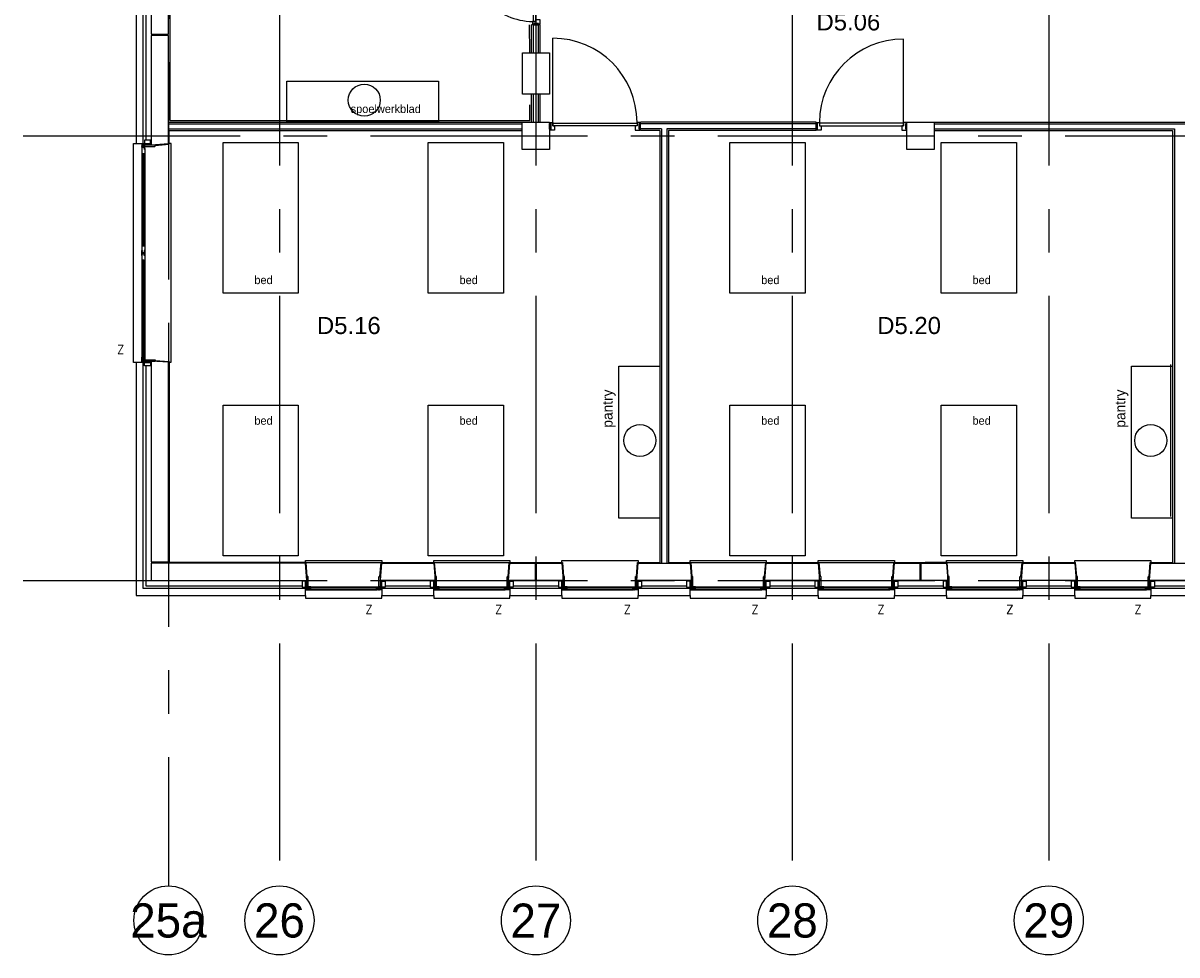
# Model space of a CAD drawing. Header units: millimetres. Extents: x -3528 to 120637, y -25886 to 25397.
# Tile 3 of 23: x 90000 to 106875, y -25886 to -12263. Entities that reach past the tile are written whole.
import ezdxf
from ezdxf.enums import TextEntityAlignment as Align

# ---------------------------------------------------------------- set-up
doc = ezdxf.new("R2010")
doc.units = ezdxf.units.MM
doc.header["$LTSCALE"] = 100
doc.header["$MEASUREMENT"] = 0
doc.linetypes.add('CENTER', pattern=[50.8, 31.75, -6.35, 6.35, -6.35])
doc.layers.get('0').update_dxf_attribs({"linetype": 'CONTINUOUS'})
for name, color, linetype in [('AL21----_BUITENWAND', 3, 'CONTINUOUS'), ('AL22----_BINNENWAND', 2, 'CONTINUOUS'), ('AL28----_CONSTRUCTIES', 4, 'CONTINUOUS'), ('AL31----_BUITENKOZIJN', 1, 'CONTINUOUS'), ('AL32----_BINNENKOZIJN', 1, 'CONTINUOUS'), ('AL42----_PLEISTERWERK', 8, 'CONTINUOUS'), ('AL42----_TEGELWERK', 8, 'CONTINUOUS'), ('AL67----_ZONWERING', 2, 'CONTINUOUS'), ('AL72----_GEBRUIKERSVOORZIENINGEN', 1, 'CONTINUOUS'), ('AL73----_KEUKENINRICHTING', 1, 'CONTINUOUS'), ('BL$7----_STRAMIEN', 8, 'CONTINUOUS'), ('BL$8----_RUIMTENUMMER', 2, 'CONTINUOUS')]:
    doc.layers.add(name, color=color, linetype=linetype)
doc.styles.add('00_100', font='B-GBP.shx', dxfattribs={"height": 120})
doc.styles.add('02_100', font='B-GBP.shx', dxfattribs={"height": 250})
doc.styles.add('03_200', font='B-GBP.shx', dxfattribs={"height": 700})
doc.styles.add('B-01', font='b-gbp')
doc.styles.add('ROMANS', font='ROMANS.shx', dxfattribs={"width": 0.8})
doc.styles.get("Standard").update_dxf_attribs({"font": 'arial.ttf'})

# ---------------------------------------------------------------- blocks, each defined once
blk = doc.blocks.new('MERK14')
at = {"color": 0, "linetype": 'ByBlock', "lineweight": -2}
blk.add_line((42, 10), (42, -920), dxfattribs=at)
for points in [[(-7, 91), (10, 91), (10, 23), (-7, 23)], [(0, 114), (67, 114), (67, 50), (42, 50), (42, 0), (0, 0), (0, 23), (10, 23), (10, 91), (0, 91)], [(972, 50), (42, 50), (42, 10), (972, 10)], [(1014, 114), (947, 114), (947, 50), (972, 50), (972, 0), (1014, 0), (1014, 23), (1004, 23), (1004, 91), (1014, 91)], [(1021, 91), (1004, 91), (1004, 23), (1021, 23)]]:
    blk.add_lwpolyline(points, close=True, dxfattribs=at)
blk.add_arc((42, 10), 930, 270, 2.4651, dxfattribs=at)
at = {"color": 0, "linetype": 'ByBlock', "lineweight": -2, "style": 'B-01', "text_generation_flag": 6}
blk.add_attdef('KOZMERK', (67, 198), '', height=150, rotation=180, dxfattribs=at)
blk = doc.blocks.new('PH31-010')
at = {"color": 0, "linetype": 'ByBlock', "lineweight": -2}
for p, q in [((20, -95), (20, 55)), ((37, 55), (20, 55)), ((40, 52), (37, 55)), ((40, -95), (40, 52)), ((3160, 52), (3163, 55)), ((3160, -95), (3160, 52)), ((3163, 55), (3180, 55)), ((3180, -95), (3180, 55)), ((0, -128), (0, -10)), ((17, -10), (0, -10)), ((0, -128), (20, -128)), ((20, -13), (17, -10)), ((20, -128), (20, -13)), ((20, -95), (27, -95)), ((29, -98), (29, -97)), ((32, -97), (29, -97)), ((67, -140), (3133, -140)), ((72, -95), (3128, -95)), ((147, -140), (147, -95)), ((1496, -140), (1496, -95)), ((1704, -140), (1704, -95)), ((3168, -97), (3171, -97)), ((3171, -98), (3171, -97)), ((3180, -95), (3173, -95)), ((3180, -13), (3183, -10)), ((3180, -128), (3180, -13)), ((3200, -128), (3180, -128)), ((3183, -10), (3200, -10)), ((3200, -128), (3200, -10))]:
    blk.add_line(p, q, dxfattribs=at)
for points in [[(0, -98), (0, -10), (-50, -10), (-50, -98)], [(37, -138), (37, -122), (35, -122), (35, -138)], [(49, -138), (49, -122), (51, -122), (51, -138)], [(160, -110), (147, -110), (147, -130), (160, -130)], [(1483, -110), (1496, -110), (1496, -130), (1483, -130)], [(1594, -138), (1594, -122), (1592, -122), (1592, -138)], [(1606, -138), (1606, -122), (1608, -122), (1608, -138)], [(1717, -110), (1704, -110), (1704, -130), (1717, -130)], [(3121, -110), (3138, -110), (3138, -130), (3121, -130)], [(3151, -138), (3151, -122), (3149, -122), (3149, -138)], [(3163, -138), (3163, -122), (3165, -122), (3165, -138)], [(3200, -98), (3200, -10), (3250, -10), (3250, -98)]]:
    blk.add_lwpolyline(points, close=True, dxfattribs=at)
for points in [[(7, -135), (7, -140)], [(7, -135), (10, -135), (10, -137), (9, -137)], [(7, -140), (79, -140)], [(9, -137), (9, -138)], [(9, -138), (32, -138)], [(79, -95), (27, -95)], [(27, -95), (27, -100)], [(27, -100), (30, -100), (30, -98), (29, -98)], [(32, -122), (32, -97)], [(32, -122), (32, -127)], [(32, -127), (35, -127), (35, -125), (34, -125)], [(32, -135), (32, -138)], [(32, -135), (35, -135), (35, -137), (34, -137)], [(34, -120), (34, -97)], [(52, -97), (34, -97)], [(34, -120), (52, -120)], [(34, -122), (34, -125)], [(34, -122), (52, -122)], [(34, -137), (34, -138)], [(34, -138), (52, -138)], [(54, -127), (51, -127), (51, -125), (52, -125)], [(54, -135), (51, -135), (51, -137), (52, -137)], [(52, -120), (52, -97)], [(52, -122), (52, -125)], [(52, -137), (52, -138)], [(54, -122), (54, -97)], [(77, -97), (54, -97)], [(54, -122), (54, -127)], [(54, -135), (54, -138)], [(54, -138), (77, -138)], [(79, -105), (76, -105), (76, -103), (77, -103)], [(79, -135), (76, -135), (76, -137), (77, -137)], [(77, -97), (77, -103)], [(77, -137), (77, -138)], [(79, -95), (79, -105)], [(79, -135), (79, -140)], [(1496, -105), (147, -105), (147, -135), (1496, -135)], [(1496, -110), (160, -110)], [(160, -130), (1496, -130)], [(1564, -95), (1616, -95)], [(1564, -95), (1564, -105)], [(1564, -105), (1567, -105), (1567, -103), (1566, -103)], [(1564, -135), (1564, -140)], [(1564, -135), (1567, -135), (1567, -137), (1566, -137)], [(1636, -140), (1564, -140)], [(1566, -97), (1566, -103)], [(1566, -97), (1589, -97)], [(1566, -137), (1566, -138)], [(1589, -138), (1566, -138)], [(1589, -122), (1589, -97)], [(1589, -122), (1589, -127)], [(1589, -127), (1592, -127), (1592, -125), (1591, -125)], [(1589, -135), (1589, -138)], [(1589, -135), (1592, -135), (1592, -137), (1591, -137)], [(1591, -97), (1609, -97)], [(1591, -120), (1591, -97)], [(1609, -120), (1591, -120)], [(1609, -122), (1591, -122)], [(1591, -122), (1591, -125)], [(1591, -137), (1591, -138)], [(1609, -138), (1591, -138)], [(1611, -127), (1608, -127), (1608, -125), (1609, -125)], [(1611, -135), (1608, -135), (1608, -137), (1609, -137)], [(1609, -120), (1609, -97)], [(1609, -122), (1609, -125)], [(1609, -137), (1609, -138)], [(1634, -97), (1611, -97)], [(1611, -122), (1611, -97)], [(1611, -122), (1611, -127)], [(1611, -135), (1611, -138)], [(1634, -138), (1611, -138)], [(1636, -105), (1633, -105), (1633, -103), (1634, -103)], [(1636, -135), (1633, -135), (1633, -137), (1634, -137)], [(1634, -97), (1634, -103)], [(1634, -137), (1634, -138)], [(1636, -95), (1636, -105)], [(1636, -135), (1636, -140)], [(1704, -135), (3138, -135), (3138, -105), (1704, -105)], [(3133, -110), (1704, -110)], [(1704, -130), (3133, -130)], [(3121, -95), (3173, -95)], [(3121, -95), (3121, -105)], [(3121, -105), (3124, -105), (3124, -103), (3123, -103)], [(3121, -135), (3121, -140)], [(3121, -135), (3124, -135), (3124, -137), (3123, -137)], [(3193, -140), (3121, -140)], [(3123, -97), (3123, -103)], [(3123, -97), (3146, -97)], [(3123, -137), (3123, -138)], [(3146, -138), (3123, -138)], [(3146, -122), (3146, -97)], [(3146, -122), (3146, -127)], [(3146, -127), (3149, -127), (3149, -125), (3148, -125)], [(3146, -135), (3146, -138)], [(3146, -135), (3149, -135), (3149, -137), (3148, -137)], [(3148, -97), (3166, -97)], [(3148, -120), (3148, -97)], [(3166, -120), (3148, -120)], [(3166, -122), (3148, -122)], [(3148, -122), (3148, -125)], [(3148, -137), (3148, -138)], [(3166, -138), (3148, -138)], [(3168, -127), (3165, -127), (3165, -125), (3166, -125)], [(3168, -135), (3165, -135), (3165, -137), (3166, -137)], [(3166, -120), (3166, -97)], [(3166, -122), (3166, -125)], [(3166, -137), (3166, -138)], [(3168, -122), (3168, -97)], [(3168, -122), (3168, -127)], [(3168, -135), (3168, -138)], [(3191, -138), (3168, -138)], [(3173, -100), (3170, -100), (3170, -98), (3171, -98)], [(3173, -95), (3173, -100)], [(3193, -135), (3190, -135), (3190, -137), (3191, -137)], [(3191, -137), (3191, -138)], [(3193, -135), (3193, -140)]]:
    blk.add_lwpolyline(points, dxfattribs=at)
at = {"color": 0, "linetype": 'ByBlock', "lineweight": -2, "style": '02_100', "flags": 8}
blk.add_attdef('MERK', text='', height=160, dxfattribs=at).set_placement((2342, -518), align=Align.CENTER)
blk = doc.blocks.new('PH31-002')
at = {"color": 0, "linetype": 'ByBlock', "lineweight": -2}
for p, q in [((20, -95), (20, 55)), ((37, 55), (20, 55)), ((40, 52), (37, 55)), ((40, -95), (40, 52)), ((1075, 52), (1078, 55)), ((1075, -95), (1075, 52)), ((1078, 55), (1095, 55)), ((1095, -95), (1095, 55)), ((0, -128), (0, -10)), ((17, -10), (0, -10)), ((0, -128), (20, -128)), ((20, -13), (17, -10)), ((20, -128), (20, -13)), ((20, -95), (32, -95)), ((32, -97), (29, -97)), ((29, -98), (29, -97)), ((67, -140), (1048, -140)), ((72, -95), (1043, -95)), ((1095, -95), (1083, -95)), ((1083, -97), (1086, -97)), ((1086, -98), (1086, -97)), ((1095, -13), (1098, -10)), ((1095, -128), (1095, -13)), ((1115, -128), (1095, -128)), ((1098, -10), (1115, -10)), ((1115, -128), (1115, -10))]:
    blk.add_line(p, q, dxfattribs=at)
for points in [[(0, -98), (0, -10), (-50, -10), (-50, -98)], [(37, -138), (37, -122), (35, -122), (35, -138)], [(49, -138), (49, -122), (51, -122), (51, -138)], [(61, -135), (1053, -135), (1053, -105), (61, -105)], [(78, -110), (61, -110), (61, -130), (78, -130)], [(1037, -110), (1053, -110), (1053, -130), (1037, -130)], [(1066, -138), (1066, -122), (1064, -122), (1064, -138)], [(1078, -138), (1078, -122), (1080, -122), (1080, -138)], [(1115, -98), (1115, -10), (1165, -10), (1165, -98)]]:
    blk.add_lwpolyline(points, close=True, dxfattribs=at)
for points in [[(7, -135), (10, -135), (10, -137), (9, -137)], [(7, -135), (7, -140)], [(7, -140), (79, -140)], [(9, -137), (9, -138)], [(9, -138), (32, -138)], [(27, -95), (27, -100)], [(79, -95), (27, -95)], [(27, -100), (30, -100), (30, -98), (29, -98)], [(32, -122), (32, -97)], [(32, -122), (32, -127)], [(32, -127), (35, -127), (35, -125), (34, -125)], [(32, -135), (35, -135), (35, -137), (34, -137)], [(32, -135), (32, -138)], [(52, -97), (34, -97)], [(34, -120), (34, -97)], [(34, -120), (52, -120)], [(34, -122), (52, -122)], [(34, -122), (34, -125)], [(34, -137), (34, -138)], [(34, -138), (52, -138)], [(54, -127), (51, -127), (51, -125), (52, -125)], [(54, -135), (51, -135), (51, -137), (52, -137)], [(52, -120), (52, -97)], [(52, -122), (52, -125)], [(52, -137), (52, -138)], [(77, -97), (54, -97)], [(54, -122), (54, -97)], [(54, -122), (54, -127)], [(54, -135), (54, -138)], [(54, -138), (77, -138)], [(79, -105), (76, -105), (76, -103), (77, -103)], [(79, -135), (76, -135), (76, -137), (77, -137)], [(77, -97), (77, -103)], [(77, -137), (77, -138)], [(1048, -110), (78, -110)], [(78, -130), (1048, -130)], [(79, -95), (79, -105)], [(79, -135), (79, -140)], [(1036, -95), (1036, -105)], [(1036, -95), (1088, -95)], [(1036, -105), (1039, -105), (1039, -103), (1038, -103)], [(1036, -135), (1039, -135), (1039, -137), (1038, -137)], [(1036, -135), (1036, -140)], [(1108, -140), (1036, -140)], [(1038, -97), (1061, -97)], [(1038, -97), (1038, -103)], [(1038, -137), (1038, -138)], [(1061, -138), (1038, -138)], [(1061, -122), (1061, -97)], [(1061, -122), (1061, -127)], [(1061, -127), (1064, -127), (1064, -125), (1063, -125)], [(1061, -135), (1064, -135), (1064, -137), (1063, -137)], [(1061, -135), (1061, -138)], [(1063, -120), (1063, -97)], [(1063, -97), (1081, -97)], [(1081, -120), (1063, -120)], [(1063, -122), (1063, -125)], [(1081, -122), (1063, -122)], [(1063, -137), (1063, -138)], [(1081, -138), (1063, -138)], [(1083, -127), (1080, -127), (1080, -125), (1081, -125)], [(1083, -135), (1080, -135), (1080, -137), (1081, -137)], [(1081, -120), (1081, -97)], [(1081, -122), (1081, -125)], [(1081, -137), (1081, -138)], [(1083, -122), (1083, -97)], [(1083, -122), (1083, -127)], [(1083, -135), (1083, -138)], [(1106, -138), (1083, -138)], [(1088, -100), (1085, -100), (1085, -98), (1086, -98)], [(1088, -95), (1088, -100)], [(1108, -135), (1105, -135), (1105, -137), (1106, -137)], [(1106, -137), (1106, -138)], [(1108, -135), (1108, -140)]]:
    blk.add_lwpolyline(points, dxfattribs=at)
at = {"color": 0, "linetype": 'ByBlock', "lineweight": -2, "style": '02_100', "flags": 8}
blk.add_attdef('MERK', text='', height=160, dxfattribs=at).set_placement((308, -387), align=Align.CENTER)
blk = doc.blocks.new('A$C341C5819')
at = {"color": 0, "linetype": 'ByBlock', "lineweight": -2, "style": 'ROMANS'}
blk.add_text('Z', height=248, dxfattribs=at).set_placement((-35, 0))
blk = doc.blocks.new('MERK38')
at = {"color": 0, "linetype": 'ByBlock', "lineweight": -2}
blk.add_line((-104, 42), (-1344, 42), dxfattribs=at)
for points in [[(-99, 1314), (-114, 1314), (-114, 1272), (-64, 1272), (-64, 1247), (0, 1247), (0, 1314), (-15, 1314), (-15, 1304), (-99, 1304)], [(-64, 1272), (-64, 42), (-104, 42), (-104, 1272)], [(-15, 1321), (-99, 1321), (-99, 1304), (-15, 1304)], [(-99, 0), (-114, 0), (-114, 42), (-64, 42), (-64, 67), (0, 67), (0, 0), (-15, 0), (-15, 10), (-99, 10)], [(-15, -7), (-99, -7), (-99, 10), (-15, 10)]]:
    blk.add_lwpolyline(points, close=True, dxfattribs=at)
blk.add_arc((-114, 42), 1230, 90, 180, dxfattribs=at)
at = {"color": 0, "linetype": 'ByBlock', "lineweight": -2, "style": 'B-01'}
blk.add_attdef('KOZMERK', (-194, 183), '', height=150, rotation=90, dxfattribs=at)
blk = doc.blocks.new('MERK39')
at = {"color": 0, "linetype": 'ByBlock', "lineweight": -2}
blk.add_line((-42, -10), (-42, 1220), dxfattribs=at)
for points in [[(-1314, -15), (-1314, 0), (-1272, 0), (-1272, -50), (-1247, -50), (-1247, -114), (-1314, -114), (-1314, -99), (-1304, -99), (-1304, -15)], [(0, -15), (0, 0), (-42, 0), (-42, -50), (-67, -50), (-67, -114), (0, -114), (0, -99), (-10, -99), (-10, -15)], [(-1321, -99), (-1321, -15), (-1304, -15), (-1304, -99)], [(-1272, -50), (-42, -50), (-42, -10), (-1272, -10)], [(7, -99), (7, -15), (-10, -15), (-10, -99)]]:
    blk.add_lwpolyline(points, close=True, dxfattribs=at)
blk.add_arc((-42, -10), 1230, 90.0014, 179.5309, dxfattribs=at)
at = {"color": 0, "linetype": 'ByBlock', "lineweight": -2, "style": 'B-01'}
blk.add_attdef('KOZMERK', (-1037, -480), '', height=150, dxfattribs=at)

msp = doc.modelspace()

# ---------------------------------------------------------------- linework, layer by layer
at = {"layer": 'AL21----_BUITENWAND'}
for p, q in [((91795, -10895), (91795, -13975)), ((91795, -17275), (91795, -20490)), ((91795, -20490), (94080, -20490)), ((95295, -20490), (95955, -20490)), ((97170, -20490), (97830, -20490)), ((99045, -20490), (99705, -20490)), ((100920, -20490), (101580, -20490)), ((102795, -20490), (103455, -20490)), ((104670, -20490), (105330, -20490)), ((106545, -20490), (107205, -20490))]:
    msp.add_line(p, q, dxfattribs=at)
for points in [[(91655, -10845), (91655, -14025), (91755, -14025), (91755, -10845)], [(92125, -12425), (92125, -10845), (91875, -10825), (91875, -12425)], [(91875, -12445), (91875, -14045), (92125, -14025), (92125, -12445)], [(91875, -20140), (92125, -20140), (92125, -17219), (91875, -17205)], [(91755, -17225), (91655, -17225), (91655, -20630), (94130, -20630), (94130, -20530), (91755, -20530), (91755, -17225)], [(96025, -20410), (95225, -20409), (95245, -20160), (96005, -20160)], [(97490, -20410), (97100, -20410), (97120, -20160), (97490, -20160)], [(99775, -20410), (98975, -20410), (98995, -20160), (99755, -20160)], [(101650, -20410), (100850, -20410), (100870, -20160), (101630, -20160)], [(103115, -20410), (102725, -20410), (102745, -20160), (103115, -20160)], [(103135, -20160), (103505, -20160), (103525, -20410), (103135, -20410)], [(105400, -20410), (104600, -20410), (104620, -20160), (105380, -20160)], [(107275, -20410), (106475, -20409), (106495, -20160), (107255, -20160)], [(95245, -20630), (96005, -20630), (96005, -20530), (95245, -20530)], [(97120, -20630), (97880, -20630), (97880, -20530), (97120, -20530)], [(98995, -20630), (99755, -20630), (99755, -20530), (98995, -20530)], [(100870, -20630), (101630, -20630), (101630, -20530), (100870, -20530)], [(102745, -20630), (103505, -20630), (103505, -20530), (102745, -20530)], [(104620, -20630), (105380, -20630), (105380, -20530), (104620, -20530)], [(106495, -20630), (107255, -20630), (107255, -20530), (106495, -20530)]]:
    msp.add_lwpolyline(points, close=True, dxfattribs=at)
for points in [[(91875, -20160), (91875, -20410), (94150, -20410), (94130, -20160), (91875, -20160)], [(97510, -20410), (97510, -20160), (97880, -20160), (97900, -20410), (97510, -20410)]]:
    msp.add_lwpolyline(points, dxfattribs=at)
at = {"layer": 'AL22----_BINNENWAND'}
for p, q in [((97562, -12288), (97437, -12288)), ((97437, -12697), (97437, -12288)), ((97463, -12697), (97463, -12288)), ((97538, -12697), (97538, -12288)), ((97562, -12697), (97562, -12288)), ((97437, -13710), (97437, -13301)), ((97463, -13710), (97463, -13301)), ((97538, -13710), (97538, -13301)), ((97562, -13710), (97562, -13301)), ((92125, -13710), (97300, -13710)), ((92125, -13735), (97300, -13735)), ((92125, -13810), (97300, -13810)), ((92125, -13835), (97300, -13835)), ((101597, -13710), (99028, -13710)), ((99028, -13835), (99028, -13710)), ((101597, -13735), (99028, -13735)), ((99338, -13810), (99028, -13810)), ((99312, -13835), (99028, -13835)), ((99312, -13835), (99312, -20160)), ((99338, -13810), (99338, -20160)), ((101597, -13810), (99413, -13810)), ((99413, -13810), (99413, -20160)), ((101597, -13835), (99438, -13835)), ((99438, -13835), (99438, -20160)), ((101597, -13835), (101597, -13710)), ((103325, -13710), (107222, -13710)), ((103325, -13735), (107222, -13735)), ((103325, -13810), (106838, -13810)), ((103325, -13835), (106812, -13835)), ((106812, -13835), (106812, -20160)), ((106838, -13810), (106838, -20160))]:
    msp.add_line(p, q, dxfattribs=at)
at = {"layer": 'AL28----_CONSTRUCTIES'}
for points in [[(97300, -13710), (97700, -13710), (97700, -14110), (97300, -14110), (97300, -13710)], [(102925, -13710), (103325, -13710), (103325, -14110), (102925, -14110), (102925, -13710)]]:
    msp.add_lwpolyline(points, dxfattribs=at)
at = {"layer": 'AL31----_BUITENKOZIJN'}
for points in [[(91655, -17225), (91615, -17225), (91615, -14025), (91655, -14025)], [(92125, -17219), (92165, -17219), (92165, -14025), (92125, -14025)], [(94130, -20160), (94130, -20120), (95245, -20120), (95245, -20160)], [(96005, -20160), (96005, -20120), (97120, -20120), (97120, -20160)], [(97880, -20160), (97880, -20120), (98995, -20120), (98995, -20160)], [(99755, -20160), (99755, -20120), (100870, -20120), (100870, -20160)], [(101630, -20160), (101630, -20120), (102745, -20120), (102745, -20160)], [(103505, -20160), (103505, -20120), (104620, -20120), (104620, -20160)], [(105380, -20160), (105380, -20120), (106495, -20120), (106495, -20160)], [(94130, -20630), (94130, -20670), (95245, -20670), (95245, -20630)], [(96005, -20630), (96005, -20670), (97120, -20670), (97120, -20630)], [(97880, -20630), (97880, -20670), (98995, -20670), (98995, -20630)], [(99755, -20630), (99755, -20670), (100870, -20670), (100870, -20630)], [(101630, -20630), (101630, -20670), (102745, -20670), (102745, -20630)], [(103505, -20630), (103505, -20670), (104620, -20670), (104620, -20630)], [(105380, -20630), (105380, -20670), (106495, -20670), (106495, -20630)]]:
    msp.add_lwpolyline(points, dxfattribs=at)
at = {"layer": 'AL42----_PLEISTERWERK'}
for points in [[(91930, -14051), (92135, -14034), (92135, -13835)], [(91930, -17198), (92135, -17210), (92135, -20150)], [(94156, -20355), (94139, -20150), (92135, -20150)], [(92135, -20150), (97889, -20150)], [(95219, -20355), (95236, -20150), (96014, -20150), (96031, -20355)], [(97094, -20355), (97111, -20150), (97889, -20150), (97906, -20355)], [(98969, -20355), (98986, -20150), (99312, -20150)], [(99438, -20150), (99764, -20150), (99781, -20355)], [(99637, -20150), (105392, -20150)], [(100844, -20355), (100861, -20150), (101639, -20150), (101656, -20355)], [(102719, -20355), (102736, -20150), (103062, -20150)], [(103530, -20355), (103514, -20150), (103192, -20150)], [(104594, -20355), (104611, -20150), (105389, -20150), (105406, -20355)], [(106469, -20355), (106486, -20150), (106812, -20150)]]:
    msp.add_lwpolyline(points, dxfattribs=at)
at = {"layer": 'AL42----_TEGELWERK'}
for p, q in [((92151, -13685), (92151, -11285)), ((97410, -12697), (97408, -12289)), ((97411, -13685), (97411, -13457)), ((92151, -13685), (97411, -13685)), ((106786, -19476), (106786, -17256))]:
    msp.add_line(p, q, dxfattribs=at)
at = {"layer": 'AL72----_GEBRUIKERSVOORZIENINGEN'}
for points in [[(97303, -12697), (97697, -12697), (97697, -13301), (97303, -13301)], [(94025, -16210), (92925, -16210), (92925, -14010), (94025, -14010)], [(97025, -16210), (95925, -16210), (95925, -14010), (97025, -14010)], [(101438, -16210), (100338, -16210), (100338, -14010), (101438, -14010)], [(104528, -16210), (103428, -16210), (103428, -14010), (104528, -14010)], [(94025, -20050), (92925, -20050), (92925, -17850), (94025, -17850)], [(97025, -20050), (95925, -20050), (95925, -17850), (97025, -17850)], [(101438, -20050), (100338, -20050), (100338, -17850), (101438, -17850)], [(104528, -20050), (103428, -20050), (103428, -17850), (104528, -17850)]]:
    msp.add_lwpolyline(points, close=True, dxfattribs=at)
at = {"layer": 'AL73----_KEUKENINRICHTING'}
for points in [[(93858, -13710), (93858, -13110), (96078, -13110), (96078, -13710)], [(99312, -19499), (98713, -19499), (98713, -17278), (99312, -17278)], [(106812, -19499), (106213, -19499), (106213, -17278), (106812, -17278)]]:
    msp.add_lwpolyline(points, close=True, dxfattribs=at)
for centre in [(94990, -13390), (99021, -18366), (106492, -18366)]:
    msp.add_circle(centre, 234, dxfattribs=at)
at = {"layer": 'BL$7----_STRAMIEN', "linetype": 'CENTER'}
for p, q in [((93750, 24388), (93750, -24827)), ((97500, 24388), (97500, -24827)), ((101250, 24388), (101250, -24827)), ((105000, 24388), (105000, -24827)), ((92125, -2675), (92125, -24877)), ((90000, -13910), (119628, -13910)), ((90000, -20410), (119628, -20410))]:
    msp.add_line(p, q, dxfattribs=at)
at = {"layer": 'BL$7----_STRAMIEN', "linetype": 'Continuous'}
for centre in [(92125, -25382), (93750, -25382), (97500, -25382), (101250, -25382), (105000, -25382)]:
    msp.add_circle(centre, 505, dxfattribs=at)

# ---------------------------------------------------------------- block references
at = {"layer": 'AL31----_BUITENKOZIJN', "rotation": 270}
msp.add_blockref('PH31-010', (91875, -14025), dxfattribs=at)
at = {"layer": 'AL31----_BUITENKOZIJN'}
for p in [(94130, -20410), (96005, -20410), (97880, -20410), (99755, -20410), (101630, -20410), (103505, -20410), (105380, -20410)]:
    msp.add_blockref('PH31-002', p, dxfattribs=at)
at = {"layer": 'AL32----_BINNENKOZIJN', "rotation": 270}
for name, p in [('MERK14', (97449, -11267)), ('MERK38', (97707, -13829))]:
    msp.add_blockref(name, p, dxfattribs=at)
at = {"layer": 'AL32----_BINNENKOZIJN'}
msp.add_blockref('MERK39', (102918, -13716), dxfattribs=at)
at = {"layer": 'AL67----_ZONWERING', "xscale": 0.5, "yscale": 0.5, "zscale": 0.5}
for p in [(91392, -17097), (95023, -20899), (96919, -20899), (98800, -20899), (100670, -20899), (102512, -20899), (104396, -20899), (106271, -20899)]:
    msp.add_blockref('A$C341C5819', p, dxfattribs=at)

# ---------------------------------------------------------------- texts
at = {"layer": 'AL72----_GEBRUIKERSVOORZIENINGEN', "style": '00_100'}
for p in [(93383, -16079), (96383, -16079), (100795, -16079), (103885, -16079), (93383, -18135), (96383, -18135), (100795, -18135), (103885, -18135)]:
    msp.add_text('bed', height=120, dxfattribs=at).set_placement(p)
at = {"layer": 'AL73----_KEUKENINRICHTING', "style": '00_100'}
msp.add_text('spoelwerkblad', height=120, dxfattribs=at).set_placement((94791, -13577))
for p in [(98621, -18178), (106121, -18178)]:
    msp.add_text('pantry', height=150, rotation=90, dxfattribs=at).set_placement(p)
at = {"layer": 'BL$7----_STRAMIEN', "style": '03_200'}
for s, p in [('25a', (92125, -25382)), ('26', (93750, -25382)), ('27', (97500, -25382)), ('28', (101250, -25382)), ('29', (105000, -25382))]:
    msp.add_text(s, height=500, dxfattribs=at).set_placement(p, align=Align.MIDDLE)
at = {"layer": 'BL$8----_RUIMTENUMMER'}
for s, p in [('D5.06', (102070, -12245)), ('D5.16', (94764, -16684)), ('D5.20', (102958, -16684))]:
    msp.add_text(s, height=250, dxfattribs=at).set_placement(p, align=Align.MIDDLE_CENTER)

doc.saveas('drawing.dxf')
